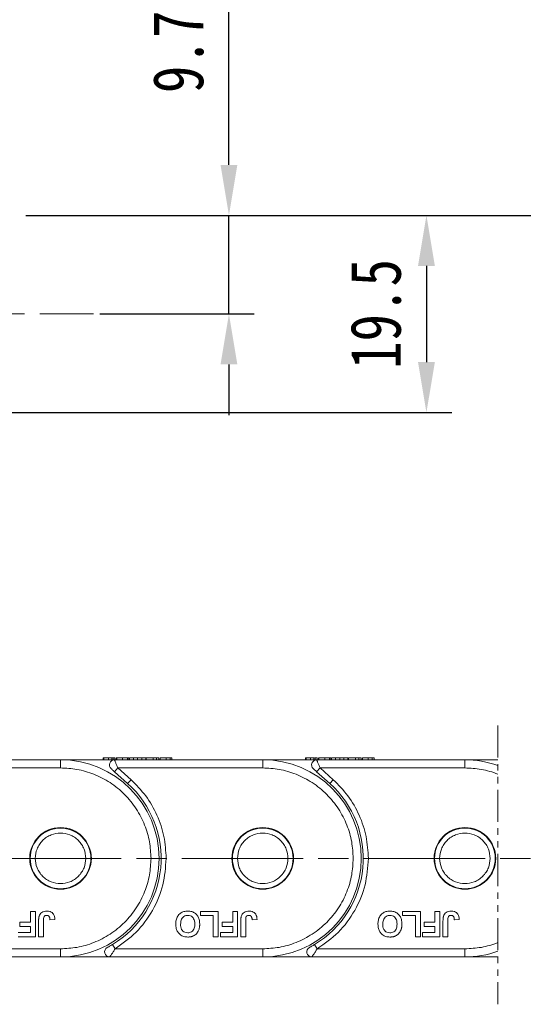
# Model space of a CAD drawing. Header units: millimetres. Extents: x 3455 to 3957, y 2 to 354.
# Tile 14 of 33: x 3726 to 3775, y 158 to 255. Entities that reach past the tile are written whole.
import ezdxf

# ---------------------------------------------------------------- set-up
doc = ezdxf.new("R2010")
doc.units = ezdxf.units.MM
for name, pattern in [('ACAD_ISO08W100', [36, 24, -3, 6, -3]), ('CENTER', [0.6, 0.375, -0.075, 0.075, -0.075]), ('PHANTOM2', [31.75, 15.875, -3.175, 3.175, -3.175, 3.175, -3.175])]:
    doc.linetypes.add(name, pattern=pattern)
doc.layers.add('中心线', color=1, linetype='CENTER', lineweight=25)
doc.styles.get("Standard").update_dxf_attribs({"font": '仿宋_GB2312.ttf', "width": 0.8})
doc.dimstyles.new('ISO-15', dxfattribs={"dimtxt": 5, "dimasz": 5, "dimexe": 2.5, "dimexo": 0.625, "dimgap": 2.5, "dimtad": 1, "dimdsep": 46, "dimtxsty": 'Standard', "dimcen": 2.5, "dimadec": 0, "dimazin": 0, "dimtfac": 1, "dimtmove": 0, "dimatfit": 3, "dimfxl": 0, "dimarcsym": 0})

# ---------------------------------------------------------------- blocks, each defined once
blk = doc.blocks.new('*D392')
at = {"color": 0, "lineweight": -2}
for p, q in [((3726.15, 235.891), (3768.274, 235.891)), ((3765.774, 230.891), (3765.774, 221.391)), ((3696.15, 216.391), (3768.274, 216.391))]:
    blk.add_line(p, q, dxfattribs=at)
at = {"color": 0, "lineweight": 9}
for points in [[(3764.941, 230.891), (3766.608, 230.891), (3765.774, 235.891)], [(3764.941, 221.391), (3766.608, 221.391), (3765.774, 216.391)]]:
    blk.add_solid(points, dxfattribs=at)
at = {"layer": 'Defpoints', "color": 0, "lineweight": 9}
for p in [(3725.525, 235.891), (3695.525, 216.391), (3765.774, 216.391)]:
    blk.add_point(p, dxfattribs=at)
at = {"color": 0, "lineweight": 9, "insert": (3760.774, 226.141), "char_height": 5, "attachment_point": 5, "rotation": 90}
blk.add_mtext('19.5', dxfattribs=at)
blk = doc.blocks.new('*D393')
at = {"color": 0, "lineweight": -2}
for p, q in [((3746.239, 240.891), (3746.239, 260.967)), ((3733.474, 235.891), (3748.739, 235.891)), ((3746.239, 226.145), (3746.239, 235.891)), ((3733.474, 226.145), (3748.739, 226.145)), ((3746.239, 221.145), (3746.239, 216.145))]:
    blk.add_line(p, q, dxfattribs=at)
at = {"color": 0, "lineweight": 9}
for points in [[(3745.406, 240.891), (3747.073, 240.891), (3746.239, 235.891)], [(3745.406, 221.145), (3747.073, 221.145), (3746.239, 226.145)]]:
    blk.add_solid(points, dxfattribs=at)
at = {"layer": 'Defpoints', "color": 0, "lineweight": 9}
for p in [(3732.849, 235.891), (3746.239, 235.891), (3732.849, 226.145)]:
    blk.add_point(p, dxfattribs=at)
at = {"color": 0, "lineweight": 9, "insert": (3741.239, 253.429), "char_height": 5, "attachment_point": 5, "rotation": 90}
blk.add_mtext('9.75', dxfattribs=at)
blk = doc.blocks.new('*D394')
at = {"color": 0, "lineweight": -2}
for p, q in [((3746.864, 235.891), (3919.005, 235.891)), ((3916.505, 230.891), (3916.505, 167.537)), ((3880.204, 162.537), (3919.005, 162.537))]:
    blk.add_line(p, q, dxfattribs=at)
at = {"color": 0, "lineweight": 9}
for points in [[(3915.672, 230.891), (3917.338, 230.891), (3916.505, 235.891)], [(3915.672, 167.537), (3917.338, 167.537), (3916.505, 162.537)]]:
    blk.add_solid(points, dxfattribs=at)
at = {"layer": 'Defpoints', "color": 0, "lineweight": 9}
for p in [(3746.239, 235.891), (3879.579, 162.537), (3916.505, 162.537)]:
    blk.add_point(p, dxfattribs=at)
at = {"color": 0, "lineweight": 9, "insert": (3911.505, 199.214), "char_height": 5, "attachment_point": 5, "rotation": 90}
blk.add_mtext('2R+19.5', dxfattribs=at)

msp = doc.modelspace()

# ---------------------------------------------------------------- linework, layer by layer
at = {"color": 3, "linetype": 'PHANTOM2', "lineweight": 9, "ltscale": 0.2}
msp.add_line((3772.843, 185.425), (3772.843, 157.851), dxfattribs=at)
at = {"color": 7, "linetype": 'Continuous', "lineweight": 15}
for p, q in [((3733.802, 182.237), (3733.802, 182.037)), ((3733.879, 182.237), (3733.879, 182.037)), ((3734.314, 182.237), (3734.314, 182.037)), ((3734.648, 182.237), (3734.314, 182.237)), ((3734.648, 182.237), (3734.648, 182.037)), ((3734.781, 182.237), (3734.781, 182.037)), ((3734.955, 182.037), (3734.955, 182.237)), ((3735.09, 182.237), (3735.09, 182.037)), ((3735.105, 182.237), (3735.09, 182.237)), ((3735.141, 182.237), (3735.141, 182.037)), ((3735.72, 182.237), (3735.72, 182.037)), ((3736.195, 182.037), (3736.195, 182.237)), ((3736.321, 182.237), (3736.321, 182.037)), ((3736.347, 182.237), (3736.342, 182.237)), ((3736.347, 182.237), (3736.347, 182.037)), ((3736.783, 182.237), (3736.391, 182.237)), ((3736.391, 182.237), (3736.391, 182.037)), ((3736.783, 182.237), (3736.783, 182.037)), ((3737.199, 182.237), (3736.783, 182.237)), ((3737.199, 182.037), (3737.199, 182.237)), ((3737.615, 182.237), (3737.199, 182.237)), ((3737.615, 182.237), (3737.615, 182.037)), ((3738.007, 182.237), (3737.615, 182.237)), ((3738.007, 182.237), (3738.007, 182.037)), ((3738.052, 182.237), (3738.052, 182.037)), ((3738.744, 182.237), (3738.052, 182.237)), ((3738.744, 182.237), (3738.744, 182.037)), ((3739.077, 182.237), (3738.744, 182.237)), ((3739.077, 182.237), (3739.077, 182.037)), ((3739.308, 182.237), (3739.077, 182.237)), ((3739.308, 182.237), (3739.308, 182.037)), ((3739.443, 182.037), (3739.443, 182.237)), ((3740.02, 182.237), (3740.02, 182.037)), ((3740.422, 182.237), (3740.422, 182.037)), ((3740.597, 182.237), (3740.597, 182.037)), ((3753.802, 182.237), (3753.802, 182.037)), ((3753.879, 182.237), (3753.879, 182.037)), ((3754.314, 182.237), (3754.314, 182.037)), ((3754.648, 182.237), (3754.314, 182.237)), ((3754.648, 182.237), (3754.648, 182.037)), ((3754.781, 182.237), (3754.781, 182.037)), ((3754.955, 182.037), (3754.955, 182.237)), ((3755.09, 182.237), (3755.09, 182.037)), ((3755.105, 182.237), (3755.09, 182.237)), ((3755.141, 182.237), (3755.141, 182.037)), ((3755.72, 182.237), (3755.72, 182.037)), ((3756.195, 182.037), (3756.195, 182.237)), ((3756.321, 182.237), (3756.321, 182.037)), ((3756.347, 182.237), (3756.342, 182.237)), ((3756.347, 182.237), (3756.347, 182.037)), ((3756.391, 182.237), (3756.391, 182.037)), ((3756.783, 182.237), (3756.391, 182.237)), ((3756.783, 182.237), (3756.783, 182.037)), ((3757.199, 182.237), (3756.783, 182.237)), ((3757.199, 182.037), (3757.199, 182.237)), ((3757.615, 182.237), (3757.199, 182.237)), ((3757.615, 182.237), (3757.615, 182.037)), ((3758.007, 182.237), (3757.615, 182.237)), ((3758.007, 182.237), (3758.007, 182.037)), ((3758.052, 182.237), (3758.052, 182.037)), ((3758.744, 182.237), (3758.052, 182.237)), ((3758.744, 182.237), (3758.744, 182.037)), ((3759.077, 182.237), (3758.744, 182.237)), ((3759.077, 182.237), (3759.077, 182.037)), ((3759.308, 182.237), (3759.077, 182.237)), ((3759.308, 182.237), (3759.308, 182.037)), ((3759.443, 182.037), (3759.443, 182.237)), ((3760.02, 182.237), (3760.02, 182.037)), ((3760.422, 182.237), (3760.422, 182.037)), ((3760.597, 182.237), (3760.597, 182.037)), ((3729.579, 182.037), (3714.914, 182.037)), ((3715.249, 181.237), (3729.579, 181.237)), ((3729.579, 182.037), (3729.579, 181.237)), ((3734.914, 182.037), (3729.579, 182.037)), ((3734.921, 182.021), (3734.79, 182.021)), ((3749.579, 182.037), (3734.914, 182.037)), ((3734.916, 180.864), (3735.249, 181.237)), ((3735.249, 181.237), (3736.551, 180.071)), ((3735.249, 181.237), (3749.579, 181.237)), ((3754.914, 182.037), (3749.579, 182.037)), ((3749.579, 182.037), (3749.579, 181.237)), ((3754.921, 182.021), (3754.79, 182.021)), ((3769.579, 182.037), (3754.914, 182.037)), ((3754.916, 180.864), (3755.249, 181.237)), ((3755.249, 181.237), (3756.551, 180.071)), ((3755.249, 181.237), (3769.579, 181.237)), ((3772.843, 182.037), (3769.579, 182.037)), ((3769.579, 182.037), (3769.579, 181.237)), ((3734.916, 180.864), (3736.217, 179.698)), ((3754.916, 180.864), (3756.217, 179.698)), ((3736.551, 180.071), (3736.217, 179.698)), ((3756.551, 180.071), (3756.217, 179.698)), ((3726.613, 165.979), (3726.613, 167.037)), ((3726.613, 167.037), (3727.094, 167.037)), ((3727.094, 167.037), (3727.094, 164.537)), ((3743.41, 167.037), (3745.173, 167.037)), ((3743.41, 166.62), (3743.41, 167.037)), ((3744.692, 166.62), (3743.41, 166.62)), ((3744.692, 164.537), (3744.692, 166.62)), ((3745.173, 167.037), (3745.173, 164.537)), ((3746.613, 167.037), (3747.094, 167.037)), ((3746.613, 165.979), (3746.613, 167.037)), ((3747.094, 167.037), (3747.094, 164.537)), ((3763.41, 167.037), (3765.173, 167.037)), ((3763.41, 166.62), (3763.41, 167.037)), ((3764.692, 166.62), (3763.41, 166.62)), ((3764.692, 164.537), (3764.692, 166.62)), ((3765.173, 167.037), (3765.173, 164.537)), ((3766.613, 167.037), (3767.094, 167.037)), ((3766.613, 165.979), (3766.613, 167.037)), ((3767.094, 167.037), (3767.094, 164.537)), ((3725.556, 165.562), (3725.556, 165.979)), ((3725.556, 165.979), (3726.613, 165.979)), ((3727.412, 164.537), (3727.412, 166.113)), ((3727.893, 166.155), (3727.893, 164.537)), ((3728.534, 166.203), (3729.015, 166.235)), ((3745.556, 165.979), (3746.613, 165.979)), ((3745.556, 165.562), (3745.556, 165.979)), ((3747.412, 164.537), (3747.412, 166.113)), ((3747.893, 166.155), (3747.893, 164.537)), ((3748.534, 166.203), (3749.015, 166.235)), ((3765.556, 165.562), (3765.556, 165.979)), ((3765.556, 165.979), (3766.613, 165.979)), ((3767.412, 164.537), (3767.412, 166.113)), ((3767.893, 166.155), (3767.893, 164.537)), ((3768.534, 166.203), (3769.015, 166.235)), ((3725.395, 164.953), (3726.613, 164.953)), ((3726.613, 165.562), (3725.556, 165.562)), ((3726.613, 164.953), (3726.613, 165.562)), ((3745.395, 164.953), (3746.613, 164.953)), ((3745.395, 164.537), (3745.395, 164.953)), ((3746.613, 165.562), (3745.556, 165.562)), ((3746.613, 164.953), (3746.613, 165.562)), ((3765.395, 164.953), (3766.613, 164.953)), ((3765.395, 164.537), (3765.395, 164.953)), ((3766.613, 165.562), (3765.556, 165.562)), ((3766.613, 164.953), (3766.613, 165.562)), ((3727.094, 164.537), (3725.395, 164.537)), ((3727.893, 164.537), (3727.412, 164.537)), ((3734.973, 163.337), (3734.715, 163.765)), ((3745.173, 164.537), (3744.692, 164.537)), ((3747.094, 164.537), (3745.395, 164.537)), ((3747.893, 164.537), (3747.412, 164.537)), ((3754.973, 163.337), (3754.715, 163.765)), ((3765.173, 164.537), (3764.692, 164.537)), ((3767.094, 164.537), (3765.395, 164.537)), ((3767.893, 164.537), (3767.412, 164.537)), ((3729.579, 163.337), (3714.973, 163.337)), ((3729.579, 162.537), (3729.579, 163.337)), ((3749.579, 163.337), (3734.973, 163.337)), ((3749.579, 162.537), (3749.579, 163.337)), ((3769.579, 163.337), (3754.973, 163.337)), ((3769.579, 162.537), (3769.579, 163.337)), ((3714.441, 162.537), (3729.579, 162.537)), ((3729.579, 162.537), (3734.441, 162.537)), ((3734.441, 162.537), (3749.579, 162.537)), ((3749.579, 162.537), (3754.441, 162.537)), ((3754.441, 162.537), (3769.579, 162.537)), ((3769.579, 162.537), (3772.843, 162.537))]:
    msp.add_line(p, q, dxfattribs=at)
for centre, radius in [((3729.579, 172.287), 3.05), ((3749.579, 172.287), 3.05), ((3769.579, 172.287), 3.05), ((3729.579, 172.287), 3), ((3749.579, 172.287), 3), ((3769.579, 172.287), 3)]:
    msp.add_circle(centre, radius, dxfattribs=at)
for centre, radius, start, end in [((3729.579, 172.287), 9.75, 270, 90), ((3734.914, 181.537), 0.5, 90, 228.15), ((3749.579, 172.287), 9.75, 270, 90), ((3754.914, 181.537), 0.5, 90, 228.15), ((3769.579, 172.287), 9.75, 70.4439, 90), ((3729.579, 172.287), 9.95, 301.07867, 48.15), ((3749.579, 172.287), 9.95, 301.07867, 48.15), ((3734.441, 163.037), 0.5, 117.72786, 270), ((3754.441, 163.037), 0.5, 117.72786, 270), ((3769.579, 172.287), 9.75, 270, 289.5561)]:
    msp.add_arc(centre, radius, start, end, dxfattribs=at)
for points, knots in [([(3733.975, 182.237), (3733.95, 182.237), (3733.9, 182.237), (3733.857, 182.237), (3733.829, 182.237), (3733.812, 182.237), (3733.803, 182.237), (3733.802, 182.237), (3733.802, 182.237)], [0, 0, 0, 0, 0.1714431, 0.347826, 0.5087935, 0.6709152, 0.8352601, 1, 1, 1, 1]), ([(3734.314, 182.237), (3734.269, 182.237), (3734.184, 182.237), (3734.036, 182.237), (3733.931, 182.237), (3733.879, 182.237)], [0, 0, 0, 0, 0.367019, 0.679786, 1, 1, 1, 1]), ([(3734.781, 182.237), (3734.762, 182.237), (3734.735, 182.237), (3734.699, 182.237), (3734.69, 182.237)], [0, 0, 0, 0, 0.731068, 1, 1, 1, 1]), ([(3734.955, 182.237), (3734.954, 182.237), (3734.952, 182.237), (3734.934, 182.237), (3734.908, 182.237), (3734.879, 182.237), (3734.84, 182.237), (3734.801, 182.237), (3734.781, 182.237)], [0, 0, 0, 0, 0.239045, 0.479189, 0.606249, 0.73402, 0.865685, 1, 1, 1, 1]), ([(3735.72, 182.237), (3735.652, 182.237), (3735.528, 182.237), (3735.37, 182.237), (3735.252, 182.237), (3735.171, 182.237), (3735.151, 182.237), (3735.141, 182.237)], [0, 0, 0, 0, 0.219903, 0.401483, 0.582484, 0.790929, 1, 1, 1, 1]), ([(3736.195, 182.237), (3736.176, 182.237), (3736.136, 182.237), (3736.065, 182.237), (3735.987, 182.237), (3735.904, 182.237), (3735.814, 182.237), (3735.752, 182.237), (3735.72, 182.237)], [0, 0, 0, 0, 0.177376, 0.35832, 0.511584, 0.66939, 0.832541, 1, 1, 1, 1]), ([(3736.321, 182.237), (3736.32, 182.237), (3736.319, 182.237), (3736.309, 182.237), (3736.296, 182.237), (3736.275, 182.237), (3736.244, 182.237), (3736.211, 182.237), (3736.195, 182.237)], [0, 0, 0, 0, 0.164091, 0.329194, 0.461325, 0.594454, 0.795732, 1, 1, 1, 1]), ([(3740.02, 182.237), (3739.951, 182.237), (3739.821, 182.237), (3739.667, 182.237), (3739.54, 182.237), (3739.454, 182.237), (3739.447, 182.237), (3739.443, 182.237)], [0, 0, 0, 0, 0.154712, 0.295547, 0.420761, 0.630514, 1, 1, 1, 1]), ([(3740.422, 182.237), (3740.402, 182.237), (3740.361, 182.237), (3740.285, 182.237), (3740.202, 182.237), (3740.13, 182.237), (3740.068, 182.237), (3740.036, 182.237), (3740.02, 182.237)], [0, 0, 0, 0, 0.2065585, 0.420423, 0.6036233, 0.7939578, 0.8966075, 1, 1, 1, 1]), ([(3740.597, 182.237), (3740.595, 182.237), (3740.593, 182.237), (3740.576, 182.237), (3740.549, 182.237), (3740.521, 182.237), (3740.482, 182.237), (3740.442, 182.237), (3740.422, 182.237)], [0, 0, 0, 0, 0.2383707, 0.4778187, 0.6052177, 0.7333115, 0.865299, 1, 1, 1, 1]), ([(3753.975, 182.237), (3753.95, 182.237), (3753.9, 182.237), (3753.857, 182.237), (3753.829, 182.237), (3753.812, 182.237), (3753.803, 182.237), (3753.802, 182.237), (3753.802, 182.237)], [0, 0, 0, 0, 0.171443, 0.347826, 0.508794, 0.670915, 0.83526, 1, 1, 1, 1]), ([(3754.314, 182.237), (3754.269, 182.237), (3754.184, 182.237), (3754.036, 182.237), (3753.931, 182.237), (3753.879, 182.237)], [0, 0, 0, 0, 0.367019, 0.679786, 1, 1, 1, 1]), ([(3754.781, 182.237), (3754.762, 182.237), (3754.735, 182.237), (3754.699, 182.237), (3754.69, 182.237)], [0, 0, 0, 0, 0.731068, 1, 1, 1, 1]), ([(3754.955, 182.237), (3754.954, 182.237), (3754.952, 182.237), (3754.934, 182.237), (3754.908, 182.237), (3754.879, 182.237), (3754.84, 182.237), (3754.801, 182.237), (3754.781, 182.237)], [0, 0, 0, 0, 0.239045, 0.479189, 0.606249, 0.73402, 0.865685, 1, 1, 1, 1]), ([(3755.72, 182.237), (3755.652, 182.237), (3755.528, 182.237), (3755.37, 182.237), (3755.252, 182.237), (3755.171, 182.237), (3755.151, 182.237), (3755.141, 182.237)], [0, 0, 0, 0, 0.219903, 0.401483, 0.582484, 0.790929, 1, 1, 1, 1]), ([(3756.195, 182.237), (3756.176, 182.237), (3756.136, 182.237), (3756.065, 182.237), (3755.987, 182.237), (3755.904, 182.237), (3755.814, 182.237), (3755.752, 182.237), (3755.72, 182.237)], [0, 0, 0, 0, 0.177376, 0.35832, 0.511584, 0.66939, 0.832541, 1, 1, 1, 1]), ([(3756.321, 182.237), (3756.32, 182.237), (3756.319, 182.237), (3756.309, 182.237), (3756.296, 182.237), (3756.275, 182.237), (3756.244, 182.237), (3756.211, 182.237), (3756.195, 182.237)], [0, 0, 0, 0, 0.164091, 0.329194, 0.461325, 0.594454, 0.795732, 1, 1, 1, 1]), ([(3760.02, 182.237), (3759.951, 182.237), (3759.821, 182.237), (3759.667, 182.237), (3759.54, 182.237), (3759.454, 182.237), (3759.447, 182.237), (3759.443, 182.237)], [0, 0, 0, 0, 0.154712, 0.295547, 0.420761, 0.630514, 1, 1, 1, 1]), ([(3760.422, 182.237), (3760.402, 182.237), (3760.361, 182.237), (3760.285, 182.237), (3760.202, 182.237), (3760.13, 182.237), (3760.068, 182.237), (3760.036, 182.237), (3760.02, 182.237)], [0, 0, 0, 0, 0.2065585, 0.420423, 0.6036233, 0.7939578, 0.8966075, 1, 1, 1, 1]), ([(3760.597, 182.237), (3760.595, 182.237), (3760.593, 182.237), (3760.576, 182.237), (3760.549, 182.237), (3760.521, 182.237), (3760.482, 182.237), (3760.442, 182.237), (3760.422, 182.237)], [0, 0, 0, 0, 0.2383707, 0.4778187, 0.6052177, 0.7333115, 0.865299, 1, 1, 1, 1]), ([(3738.529, 172.287), (3738.5, 172.833), (3738.44, 173.957), (3737.942, 175.625), (3737.117, 177.229), (3735.952, 178.66), (3734.521, 179.824), (3732.917, 180.65), (3731.249, 181.148), (3730.125, 181.208), (3729.579, 181.237)], [0, 0, 0, 0, 0.116516, 0.240011, 0.368641, 0.5, 0.631359, 0.759989, 0.883484, 1, 1, 1, 1]), ([(3734.914, 182.037), (3734.915, 182.037), (3734.915, 182.036), (3734.921, 182.022), (3734.921, 182.022)], [0, 0, 0, 0, 0.979106, 1, 1, 1, 1]), ([(3734.921, 182.022), (3734.926, 182.009), (3734.937, 181.984), (3734.969, 181.908), (3735.026, 181.77), (3735.121, 181.543), (3735.208, 181.337), (3735.249, 181.237)], [0, 0, 0, 0, 0.132525, 0.273162, 0.419796, 0.718424, 1, 1, 1, 1]), ([(3758.529, 172.287), (3758.5, 172.833), (3758.44, 173.957), (3757.942, 175.625), (3757.117, 177.229), (3755.952, 178.66), (3754.521, 179.824), (3752.917, 180.65), (3751.249, 181.148), (3750.125, 181.208), (3749.579, 181.237)], [0, 0, 0, 0, 0.116516, 0.240011, 0.368641, 0.5, 0.631359, 0.759989, 0.883484, 1, 1, 1, 1]), ([(3754.914, 182.037), (3754.915, 182.037), (3754.915, 182.036), (3754.921, 182.022), (3754.921, 182.022)], [0, 0, 0, 0, 0.979106, 1, 1, 1, 1]), ([(3754.921, 182.022), (3754.926, 182.009), (3754.937, 181.984), (3754.969, 181.908), (3755.026, 181.77), (3755.121, 181.543), (3755.208, 181.337), (3755.249, 181.237)], [0, 0, 0, 0, 0.132525, 0.273162, 0.419796, 0.718424, 1, 1, 1, 1]), ([(3772.843, 180.621), (3772.314, 180.83), (3771.238, 181.148), (3770.125, 181.208), (3769.579, 181.237)], [0.7623456, 0.7623456, 0.7623456, 0.7623456, 0.883484, 1, 1, 1, 1]), ([(3734.581, 181.164), (3734.582, 181.163), (3734.584, 181.161), (3734.604, 181.144), (3734.635, 181.116), (3734.696, 181.061), (3734.791, 180.976), (3734.874, 180.901), (3734.916, 180.864)], [0, 0, 0, 0, 0.0951701, 0.1955083, 0.3101122, 0.4377917, 0.7185448, 1, 1, 1, 1]), ([(3754.581, 181.164), (3754.582, 181.163), (3754.584, 181.161), (3754.604, 181.144), (3754.635, 181.116), (3754.696, 181.061), (3754.791, 180.976), (3754.874, 180.901), (3754.916, 180.864)], [0, 0, 0, 0, 0.0951701, 0.1955083, 0.3101122, 0.4377917, 0.7185448, 1, 1, 1, 1]), ([(3736.551, 180.071), (3737.061, 179.556), (3738.094, 178.513), (3739.183, 176.578), (3739.898, 174.475), (3739.986, 173.011), (3740.029, 172.287)], [0, 0, 0, 0, 0.247221, 0.5, 0.752779, 1, 1, 1, 1]), ([(3756.551, 180.071), (3757.061, 179.556), (3758.094, 178.513), (3759.183, 176.578), (3759.898, 174.475), (3759.986, 173.011), (3760.029, 172.287)], [0, 0, 0, 0, 0.2472209, 0.5, 0.7527791, 1, 1, 1, 1]), ([(3727.079, 172.287), (3727.113, 172.601), (3727.164, 173.087), (3727.476, 173.669), (3727.799, 174.067), (3728.197, 174.392), (3728.779, 174.693), (3729.579, 174.847), (3730.379, 174.693), (3730.962, 174.392), (3731.359, 174.066), (3731.682, 173.669), (3731.994, 173.086), (3732.045, 172.601), (3732.079, 172.287)], [0, 0, 0, 0, 0.119721, 0.184895, 0.25, 0.315174, 0.380279, 0.5, 0.619721, 0.684895, 0.75, 0.815174, 0.880279, 1, 1, 1, 1]), ([(3747.079, 172.287), (3747.113, 172.601), (3747.164, 173.087), (3747.476, 173.669), (3747.799, 174.067), (3748.197, 174.392), (3748.779, 174.693), (3749.579, 174.847), (3750.379, 174.693), (3750.962, 174.392), (3751.359, 174.066), (3751.682, 173.669), (3751.994, 173.086), (3752.045, 172.601), (3752.079, 172.287)], [0, 0, 0, 0, 0.119721, 0.184895, 0.25, 0.315174, 0.380279, 0.5, 0.619721, 0.684895, 0.75, 0.815174, 0.880279, 1, 1, 1, 1]), ([(3767.079, 172.287), (3767.113, 172.601), (3767.164, 173.087), (3767.476, 173.669), (3767.799, 174.067), (3768.197, 174.392), (3768.779, 174.693), (3769.579, 174.847), (3770.379, 174.693), (3770.962, 174.392), (3771.359, 174.066), (3771.682, 173.669), (3771.994, 173.086), (3772.045, 172.601), (3772.079, 172.287)], [0, 0, 0, 0, 0.119721, 0.184895, 0.25, 0.315174, 0.380279, 0.5, 0.619721, 0.684895, 0.75, 0.815174, 0.880279, 1, 1, 1, 1]), ([(3732.079, 172.287), (3732.045, 171.972), (3731.994, 171.487), (3731.682, 170.904), (3731.359, 170.507), (3730.961, 170.182), (3730.379, 169.88), (3729.579, 169.726), (3728.779, 169.88), (3728.197, 170.182), (3727.799, 170.507), (3727.476, 170.904), (3727.164, 171.487), (3727.113, 171.972), (3727.079, 172.287)], [0, 0, 0, 0, 0.119721, 0.184895, 0.25, 0.315174, 0.380279, 0.5, 0.619721, 0.684895, 0.75, 0.815174, 0.880279, 1, 1, 1, 1]), ([(3729.579, 163.337), (3730.125, 163.366), (3731.249, 163.426), (3732.917, 163.924), (3734.521, 164.749), (3735.952, 165.913), (3737.117, 167.344), (3737.942, 168.948), (3738.44, 170.616), (3738.5, 171.741), (3738.529, 172.287)], [0, 0, 0, 0, 0.116516, 0.2400113, 0.3686408, 0.5, 0.6313592, 0.7599887, 0.883484, 1, 1, 1, 1]), ([(3740.029, 172.287), (3739.965, 171.406), (3739.834, 169.614), (3738.769, 167.095), (3737.162, 164.884), (3735.695, 163.847), (3734.973, 163.337)], [0, 0, 0, 0, 0.245823, 0.5, 0.754177, 1, 1, 1, 1]), ([(3752.079, 172.287), (3752.045, 171.972), (3751.994, 171.487), (3751.682, 170.904), (3751.359, 170.507), (3750.961, 170.182), (3750.379, 169.88), (3749.579, 169.726), (3748.779, 169.88), (3748.197, 170.182), (3747.799, 170.507), (3747.476, 170.904), (3747.164, 171.487), (3747.113, 171.972), (3747.079, 172.287)], [0, 0, 0, 0, 0.119721, 0.184895, 0.25, 0.315174, 0.380279, 0.5, 0.619721, 0.684895, 0.75, 0.815174, 0.880279, 1, 1, 1, 1]), ([(3749.579, 163.337), (3750.125, 163.366), (3751.249, 163.426), (3752.917, 163.924), (3754.521, 164.749), (3755.952, 165.913), (3757.117, 167.344), (3757.942, 168.948), (3758.44, 170.616), (3758.5, 171.741), (3758.529, 172.287)], [0, 0, 0, 0, 0.116516, 0.2400113, 0.3686408, 0.5, 0.6313592, 0.7599887, 0.883484, 1, 1, 1, 1]), ([(3760.029, 172.287), (3759.965, 171.406), (3759.834, 169.614), (3758.769, 167.095), (3757.162, 164.884), (3755.695, 163.847), (3754.973, 163.337)], [0, 0, 0, 0, 0.245823, 0.5, 0.754177, 1, 1, 1, 1]), ([(3772.079, 172.287), (3772.045, 171.972), (3771.994, 171.487), (3771.682, 170.904), (3771.359, 170.507), (3770.961, 170.182), (3770.379, 169.88), (3769.579, 169.726), (3768.779, 169.88), (3768.197, 170.182), (3767.799, 170.507), (3767.476, 170.904), (3767.164, 171.487), (3767.113, 171.972), (3767.079, 172.287)], [0, 0, 0, 0, 0.119721, 0.184895, 0.25, 0.315174, 0.380279, 0.5, 0.619721, 0.684895, 0.75, 0.815174, 0.880279, 1, 1, 1, 1]), ([(3727.412, 166.113), (3727.413, 166.146), (3727.413, 166.213), (3727.418, 166.303), (3727.425, 166.382), (3727.435, 166.451), (3727.446, 166.52), (3727.46, 166.565), (3727.467, 166.588)], [0, 0, 0, 0, 0.20827, 0.416707, 0.561481, 0.706573, 0.852825, 1, 1, 1, 1]), ([(3727.467, 166.588), (3727.494, 166.65), (3727.554, 166.787), (3727.724, 166.947), (3727.964, 167.054), (3728.142, 167.064), (3728.243, 167.069)], [0, 0, 0, 0, 0.206429, 0.456722, 0.693973, 1, 1, 1, 1]), ([(3727.893, 166.155), (3727.895, 166.217), (3727.898, 166.341), (3727.921, 166.494), (3727.989, 166.589), (3728.067, 166.636), (3728.145, 166.651), (3728.197, 166.652), (3728.212, 166.652)], [0, 0, 0, 0, 0.272224, 0.546623, 0.659126, 0.771081, 0.934792, 1, 1, 1, 1]), ([(3728.212, 166.652), (3728.232, 166.651), (3728.273, 166.65), (3728.328, 166.634), (3728.374, 166.613), (3728.411, 166.586), (3728.443, 166.553), (3728.46, 166.527), (3728.469, 166.514)], [0, 0, 0, 0, 0.199415, 0.404779, 0.549305, 0.697938, 0.847272, 1, 1, 1, 1]), ([(3728.243, 167.069), (3728.347, 167.062), (3728.525, 167.05), (3728.751, 166.931), (3728.907, 166.757), (3729.001, 166.514), (3729.01, 166.332), (3729.015, 166.235)], [0, 0, 0, 0, 0.24093, 0.409491, 0.578642, 0.775105, 1, 1, 1, 1]), ([(3740.977, 165.79), (3740.983, 165.924), (3740.996, 166.194), (3741.15, 166.581), (3741.424, 166.872), (3741.779, 167.044), (3742.028, 167.06), (3742.159, 167.069)], [0, 0, 0, 0, 0.204609, 0.411109, 0.621842, 0.801311, 1, 1, 1, 1]), ([(3741.457, 165.778), (3741.465, 165.914), (3741.476, 166.128), (3741.606, 166.396), (3741.776, 166.556), (3741.972, 166.642), (3742.103, 166.649), (3742.16, 166.652)], [0, 0, 0, 0, 0.319264, 0.504624, 0.690858, 0.864593, 1, 1, 1, 1]), ([(3742.159, 167.069), (3742.294, 167.06), (3742.565, 167.043), (3742.92, 166.858), (3743.171, 166.577), (3743.325, 166.218), (3743.34, 165.951), (3743.348, 165.802)], [0, 0, 0, 0, 0.205416, 0.413489, 0.592452, 0.772931, 1, 1, 1, 1]), ([(3742.16, 166.652), (3742.251, 166.644), (3742.415, 166.628), (3742.618, 166.497), (3742.761, 166.324), (3742.854, 166.079), (3742.862, 165.894), (3742.868, 165.785)], [0, 0, 0, 0, 0.213943, 0.387352, 0.56015, 0.741367, 1, 1, 1, 1]), ([(3747.412, 166.113), (3747.413, 166.146), (3747.413, 166.213), (3747.418, 166.303), (3747.425, 166.382), (3747.435, 166.451), (3747.446, 166.52), (3747.46, 166.565), (3747.467, 166.588)], [0, 0, 0, 0, 0.20827, 0.416707, 0.561481, 0.706573, 0.852825, 1, 1, 1, 1]), ([(3747.467, 166.588), (3747.494, 166.65), (3747.554, 166.787), (3747.724, 166.947), (3747.964, 167.054), (3748.142, 167.064), (3748.243, 167.069)], [0, 0, 0, 0, 0.206429, 0.456722, 0.693973, 1, 1, 1, 1]), ([(3747.893, 166.155), (3747.895, 166.217), (3747.898, 166.341), (3747.921, 166.494), (3747.989, 166.589), (3748.067, 166.636), (3748.145, 166.651), (3748.197, 166.652), (3748.212, 166.652)], [0, 0, 0, 0, 0.272224, 0.546623, 0.659126, 0.771081, 0.934792, 1, 1, 1, 1]), ([(3748.212, 166.652), (3748.232, 166.651), (3748.273, 166.65), (3748.328, 166.634), (3748.374, 166.613), (3748.411, 166.586), (3748.443, 166.553), (3748.46, 166.527), (3748.469, 166.514)], [0, 0, 0, 0, 0.199415, 0.404779, 0.549305, 0.697938, 0.847272, 1, 1, 1, 1]), ([(3748.243, 167.069), (3748.347, 167.062), (3748.525, 167.05), (3748.751, 166.931), (3748.907, 166.757), (3749.001, 166.514), (3749.01, 166.332), (3749.015, 166.235)], [0, 0, 0, 0, 0.24093, 0.409491, 0.578642, 0.775105, 1, 1, 1, 1]), ([(3760.977, 165.79), (3760.983, 165.924), (3760.996, 166.194), (3761.15, 166.581), (3761.424, 166.872), (3761.779, 167.044), (3762.028, 167.06), (3762.159, 167.069)], [0, 0, 0, 0, 0.204609, 0.411109, 0.621842, 0.801311, 1, 1, 1, 1]), ([(3761.457, 165.778), (3761.465, 165.914), (3761.476, 166.128), (3761.606, 166.396), (3761.776, 166.556), (3761.972, 166.642), (3762.103, 166.649), (3762.16, 166.652)], [0, 0, 0, 0, 0.319264, 0.504624, 0.690858, 0.864593, 1, 1, 1, 1]), ([(3762.159, 167.069), (3762.294, 167.06), (3762.565, 167.043), (3762.92, 166.858), (3763.171, 166.577), (3763.325, 166.218), (3763.34, 165.951), (3763.348, 165.802)], [0, 0, 0, 0, 0.205416, 0.413489, 0.592452, 0.772931, 1, 1, 1, 1]), ([(3762.16, 166.652), (3762.251, 166.644), (3762.415, 166.628), (3762.618, 166.497), (3762.761, 166.324), (3762.854, 166.079), (3762.862, 165.894), (3762.868, 165.785)], [0, 0, 0, 0, 0.213943, 0.387352, 0.56015, 0.741367, 1, 1, 1, 1]), ([(3767.412, 166.113), (3767.413, 166.146), (3767.413, 166.213), (3767.418, 166.303), (3767.425, 166.382), (3767.435, 166.451), (3767.446, 166.52), (3767.46, 166.565), (3767.467, 166.588)], [0, 0, 0, 0, 0.20827, 0.416707, 0.561481, 0.706573, 0.852825, 1, 1, 1, 1]), ([(3767.467, 166.588), (3767.494, 166.65), (3767.554, 166.787), (3767.724, 166.947), (3767.964, 167.054), (3768.142, 167.064), (3768.243, 167.069)], [0, 0, 0, 0, 0.206429, 0.456722, 0.693973, 1, 1, 1, 1]), ([(3767.893, 166.155), (3767.895, 166.217), (3767.898, 166.341), (3767.921, 166.494), (3767.989, 166.589), (3768.067, 166.636), (3768.145, 166.651), (3768.197, 166.652), (3768.212, 166.652)], [0, 0, 0, 0, 0.272224, 0.546623, 0.659126, 0.771081, 0.934792, 1, 1, 1, 1]), ([(3768.212, 166.652), (3768.232, 166.651), (3768.273, 166.65), (3768.328, 166.634), (3768.374, 166.613), (3768.411, 166.586), (3768.443, 166.553), (3768.46, 166.527), (3768.469, 166.514)], [0, 0, 0, 0, 0.199415, 0.404779, 0.549305, 0.697938, 0.847272, 1, 1, 1, 1]), ([(3768.243, 167.069), (3768.347, 167.062), (3768.525, 167.05), (3768.751, 166.931), (3768.907, 166.757), (3769.001, 166.514), (3769.01, 166.332), (3769.015, 166.235)], [0, 0, 0, 0, 0.24093, 0.409491, 0.578642, 0.775105, 1, 1, 1, 1]), ([(3728.469, 166.514), (3728.479, 166.495), (3728.499, 166.455), (3728.514, 166.396), (3728.522, 166.343), (3728.528, 166.297), (3728.532, 166.25), (3728.533, 166.219), (3728.534, 166.203)], [0, 0, 0, 0, 0.205288, 0.416473, 0.561717, 0.70725, 0.853541, 1, 1, 1, 1]), ([(3742.166, 164.505), (3742.031, 164.514), (3741.759, 164.531), (3741.403, 164.721), (3741.152, 165.006), (3740.999, 165.372), (3740.985, 165.641), (3740.977, 165.79)], [0, 0, 0, 0, 0.203933, 0.41017, 0.593215, 0.773531, 1, 1, 1, 1]), ([(3742.16, 164.921), (3742.058, 164.931), (3741.884, 164.947), (3741.679, 165.086), (3741.537, 165.275), (3741.467, 165.518), (3741.46, 165.695), (3741.457, 165.778)], [0, 0, 0, 0, 0.241919, 0.409044, 0.576174, 0.800887, 1, 1, 1, 1]), ([(3742.868, 165.785), (3742.861, 165.65), (3742.85, 165.438), (3742.722, 165.175), (3742.557, 165.019), (3742.359, 164.933), (3742.224, 164.925), (3742.16, 164.921)], [0, 0, 0, 0, 0.319417, 0.499226, 0.680002, 0.847806, 1, 1, 1, 1]), ([(3743.348, 165.802), (3743.348, 165.768), (3743.348, 165.702), (3743.34, 165.598), (3743.328, 165.491), (3743.307, 165.382), (3743.279, 165.272), (3743.251, 165.202), (3743.237, 165.166)], [0, 0, 0, 0, 0.15395, 0.308181, 0.478699, 0.649961, 0.824203, 1, 1, 1, 1]), ([(3748.469, 166.514), (3748.479, 166.495), (3748.499, 166.455), (3748.514, 166.396), (3748.522, 166.343), (3748.528, 166.297), (3748.532, 166.25), (3748.533, 166.219), (3748.534, 166.203)], [0, 0, 0, 0, 0.205288, 0.416473, 0.561717, 0.70725, 0.853541, 1, 1, 1, 1]), ([(3762.166, 164.505), (3762.031, 164.514), (3761.759, 164.531), (3761.403, 164.721), (3761.152, 165.006), (3760.999, 165.372), (3760.985, 165.641), (3760.977, 165.79)], [0, 0, 0, 0, 0.203933, 0.41017, 0.593215, 0.773531, 1, 1, 1, 1]), ([(3762.16, 164.921), (3762.058, 164.931), (3761.884, 164.947), (3761.679, 165.086), (3761.537, 165.275), (3761.467, 165.518), (3761.46, 165.695), (3761.457, 165.778)], [0, 0, 0, 0, 0.241919, 0.409044, 0.576174, 0.800887, 1, 1, 1, 1]), ([(3762.868, 165.785), (3762.861, 165.65), (3762.85, 165.438), (3762.722, 165.175), (3762.557, 165.019), (3762.359, 164.933), (3762.224, 164.925), (3762.16, 164.921)], [0, 0, 0, 0, 0.319417, 0.499226, 0.680002, 0.847806, 1, 1, 1, 1]), ([(3763.348, 165.802), (3763.348, 165.768), (3763.348, 165.702), (3763.34, 165.598), (3763.328, 165.491), (3763.307, 165.382), (3763.279, 165.272), (3763.251, 165.202), (3763.237, 165.166)], [0, 0, 0, 0, 0.15395, 0.308181, 0.478699, 0.649961, 0.824203, 1, 1, 1, 1]), ([(3768.469, 166.514), (3768.479, 166.495), (3768.499, 166.455), (3768.514, 166.396), (3768.522, 166.343), (3768.528, 166.297), (3768.532, 166.25), (3768.533, 166.219), (3768.534, 166.203)], [0, 0, 0, 0, 0.205288, 0.416473, 0.561717, 0.70725, 0.853541, 1, 1, 1, 1]), ([(3743.237, 165.166), (3743.207, 165.106), (3743.147, 164.986), (3742.988, 164.789), (3742.826, 164.664), (3742.706, 164.609), (3742.693, 164.603)], [0, 0, 0, 0, 0.2509, 0.502162, 0.946531, 1, 1, 1, 1]), ([(3763.237, 165.166), (3763.207, 165.106), (3763.147, 164.986), (3762.988, 164.789), (3762.826, 164.664), (3762.706, 164.609), (3762.693, 164.603)], [0, 0, 0, 0, 0.2509, 0.502162, 0.946531, 1, 1, 1, 1]), ([(3734.715, 163.765), (3734.614, 163.705), (3734.461, 163.615), (3734.296, 163.526), (3734.233, 163.492), (3734.212, 163.481), (3734.21, 163.48), (3734.208, 163.479)], [0, 0, 0, 0, 0.49837, 0.74785, 0.883326, 0.942509, 1, 1, 1, 1]), ([(3742.693, 164.603), (3742.662, 164.59), (3742.6, 164.565), (3742.508, 164.541), (3742.42, 164.524), (3742.336, 164.513), (3742.251, 164.506), (3742.194, 164.505), (3742.166, 164.505)], [0, 0, 0, 0, 0.185429, 0.37219, 0.527708, 0.683877, 0.841678, 1, 1, 1, 1]), ([(3754.715, 163.765), (3754.614, 163.705), (3754.461, 163.615), (3754.296, 163.526), (3754.233, 163.492), (3754.212, 163.481), (3754.21, 163.48), (3754.208, 163.479)], [0, 0, 0, 0, 0.49837, 0.74785, 0.883326, 0.942509, 1, 1, 1, 1]), ([(3762.693, 164.603), (3762.662, 164.59), (3762.6, 164.565), (3762.508, 164.541), (3762.42, 164.524), (3762.336, 164.513), (3762.251, 164.506), (3762.194, 164.505), (3762.166, 164.505)], [0, 0, 0, 0, 0.185429, 0.37219, 0.527708, 0.683877, 0.841678, 1, 1, 1, 1]), ([(3769.579, 163.337), (3770.125, 163.366), (3771.238, 163.425), (3772.314, 163.743), (3772.843, 163.953)], [0, 0, 0, 0, 0.116516, 0.2376544, 0.2376544, 0.2376544, 0.2376544]), ([(3734.973, 163.337), (3734.912, 163.24), (3734.79, 163.046), (3734.643, 162.826), (3734.546, 162.686), (3734.488, 162.603), (3734.449, 162.547), (3734.444, 162.54), (3734.441, 162.537)], [0, 0, 0, 0, 0.2479947, 0.4981508, 0.6300332, 0.7488149, 0.8771295, 1, 1, 1, 1]), ([(3754.973, 163.337), (3754.912, 163.24), (3754.79, 163.046), (3754.643, 162.826), (3754.546, 162.686), (3754.488, 162.603), (3754.449, 162.547), (3754.444, 162.54), (3754.441, 162.537)], [0, 0, 0, 0, 0.2479947, 0.4981508, 0.6300332, 0.7488149, 0.8771295, 1, 1, 1, 1]), ([(3734.309, 162.554), (3734.333, 162.551), (3734.375, 162.546), (3734.438, 162.564), (3734.466, 162.571)], [0, 0, 0, 0, 0.561032, 1, 1, 1, 1]), ([(3754.309, 162.554), (3754.333, 162.551), (3754.375, 162.546), (3754.438, 162.564), (3754.466, 162.571)], [0, 0, 0, 0, 0.561032, 1, 1, 1, 1])]:
    msp.add_open_spline(points, degree=3, knots=knots, dxfattribs=at)
at = {"layer": '中心线', "linetype": 'ACAD_ISO08W100', "lineweight": 13, "ltscale": 0.5}
for p, q in [((3655.525, 226.145), (3732.849, 226.145)), ((3669.579, 172.287), (3886.092, 172.287))]:
    msp.add_line(p, q, dxfattribs=at)

# ---------------------------------------------------------------- dimensions: what is measured, and where the dimension line sits
at = {"color": 5, "lineweight": 9}
for base, p1, p2, picture, middle in [((3746.239, 235.891), (3732.849, 226.145), (3732.849, 235.891), '*D393', (3741.239, 253.429)), ((3765.774, 216.391), (3725.525, 235.891), (3695.525, 216.391), '*D392', (3760.774, 226.141))]:
    dim = msp.add_linear_dim(base=base, p1=p1, p2=p2, angle=90, dimstyle='ISO-15', dxfattribs=at)
    dim.commit()
    dim.dimension.update_dxf_attribs({"geometry": picture, "text_midpoint": middle})
dim = msp.add_linear_dim(base=(3916.505, 162.537), p1=(3746.239, 235.891), p2=(3879.579, 162.537), angle=90, text='2R+19.5', dimstyle='ISO-15', dxfattribs=at)
dim.commit()
dim.dimension.update_dxf_attribs({"geometry": '*D394', "text_midpoint": (3911.505, 199.214)})

doc.saveas('drawing.dxf')
